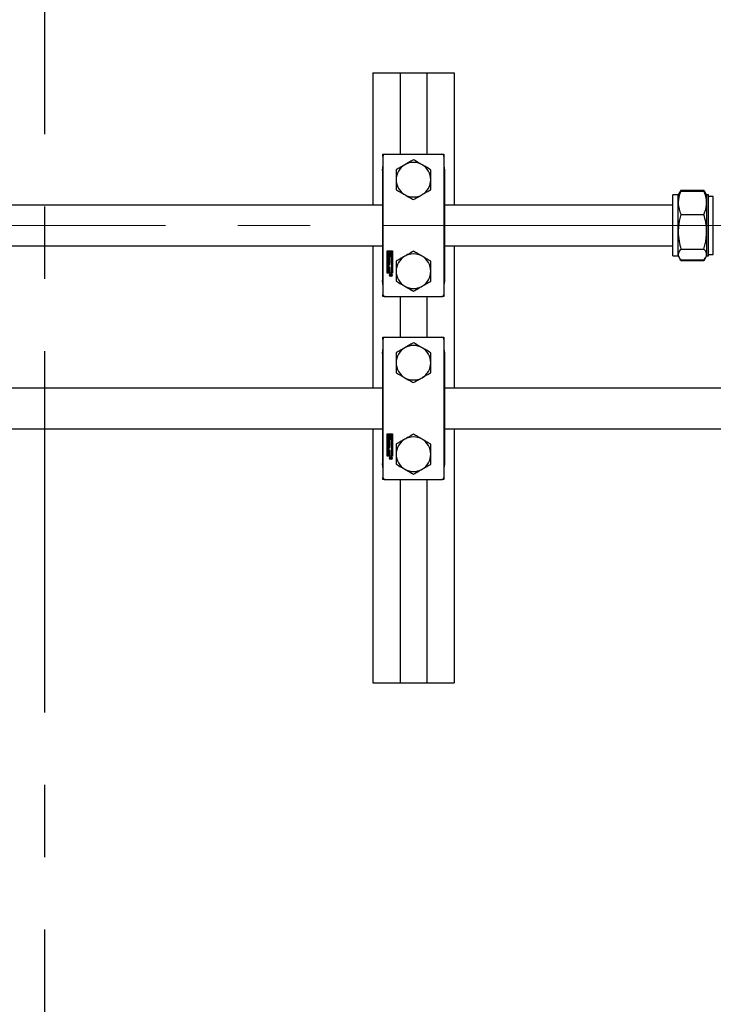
# Paper-space layout 'Sheet1' of a CAD drawing. Header units: millimetres. Extents: x 0 to 23548, y 0 to 16632.
# Tile 121 of 143: x 9938 to 10279, y 14219 to 14703. Entities that reach past the tile are written whole.
import ezdxf

# ---------------------------------------------------------------- set-up
doc = ezdxf.new("R2010")
doc.units = ezdxf.units.MM
for name, pattern in [('SLD-Mista-longa', [19.05, 15.24, -1.27, 1.27, -1.27]), ('SLD-Mista-simples', [10.16, 6.35, -1.27, 1.27, -1.27]), ('SLD-Sólida', [0])]:
    doc.linetypes.add(name, pattern=pattern)
doc.layers.add('CORTE_DE_SEÇÃO', color=1, linetype='SLD-Mista-simples')
doc.layers.add('DETALHAMENTO', color=8, linetype='SLD-Sólida')
doc.styles.add('SLDTEXTSTYLE2', font='CALIBRI.TTF')
doc.dimstyles.new('SLDDIMSTYLE1', dxfattribs={"dimtxt": 72.8, "dimasz": 49, "dimexe": 0, "dimexo": 0.0625, "dimgap": 18.2, "dimtad": 1, "dimdec": 0, "dimrnd": 1e-09, "dimzin": 12, "dimdsep": 46, "dimtxsty": 'SLDTEXTSTYLE2', "dimsah": 1, "dimcen": 0.09, "dimadec": 0, "dimazin": 3, "dimtfac": 1, "dimtdec": 0, "dimtofl": 0, "dimtmove": 0, "dimatfit": 3, "dimfxl": 0, "dimfrac": 2, "dimtolj": 1, "dimtzin": 12, "dimarcsym": 0})
doc.dimstyles.new('SLDDIMSTYLE2', dxfattribs={"dimtxt": 72.8, "dimasz": 49, "dimexe": 0, "dimexo": 0.0625, "dimgap": 18.2, "dimtad": 1, "dimrnd": 1e-09, "dimzin": 12, "dimdsep": 46, "dimtxsty": 'SLDTEXTSTYLE2', "dimsah": 1, "dimcen": 0.09, "dimadec": 0, "dimazin": 3, "dimtfac": 1, "dimtmove": 0, "dimatfit": 0, "dimfxl": 0, "dimfrac": 2, "dimtolj": 1, "dimtzin": 12, "dimarcsym": 0})

# ---------------------------------------------------------------- blocks, each defined once
blk = doc.blocks.new('_D')
at = {"layer": 'DETALHAMENTO', "ltscale": 28}
for p, q in [((9666.18, 14629.68), (9666.18, 15015.68)), ((16302.68, 14629.68), (16302.68, 15015.68)), ((16302.68, 14987.68), (9666.18, 14987.68))]:
    blk.add_line(p, q, dxfattribs=at)
for points in [[(9666.18, 14987.68), (9715.18, 14975.78), (9715.18, 14999.58)], [(16302.68, 14987.68), (16253.68, 14999.58), (16253.68, 14975.78)]]:
    blk.add_solid(points, dxfattribs=at)
at = {"layer": 'DETALHAMENTO', "ltscale": 28, "insert": (12885.94, 15084.75), "char_height": 72.8, "attachment_point": 1, "style": 'SLDTEXTSTYLE2'}
blk.add_mtext('6637', dxfattribs=at)
blk = doc.blocks.new('_D_5')
at = {"layer": 'DETALHAMENTO', "ltscale": 28}
for p, q in [((12979.83, 14601.68), (12979.83, 14699.68)), ((12979.83, 14511.68), (12979.83, 14601.68)), ((12979.83, 14511.68), (12979.83, 14301.57))]:
    blk.add_line(p, q, dxfattribs=at)
for points in [[(12979.83, 14601.68), (12991.73, 14650.68), (12967.93, 14650.68)], [(12979.83, 14511.68), (12967.93, 14462.68), (12991.73, 14462.68)]]:
    blk.add_solid(points, dxfattribs=at)
at = {"layer": 'DETALHAMENTO', "ltscale": 28, "insert": (12882.76, 14301.57), "char_height": 72.8, "attachment_point": 1, "rotation": 90, "style": 'SLDTEXTSTYLE2'}
blk.add_mtext('90', dxfattribs=at)
blk = doc.blocks.new('_D_8')
at = {"layer": 'DETALHAMENTO', "ltscale": 28}
for p, q in [((11830.9, 11783.18), (11830.9, 14511.68)), ((9780.85, 11783.18), (11858.9, 11783.18))]:
    blk.add_line(p, q, dxfattribs=at)
for points in [[(11830.9, 14511.68), (11819, 14462.68), (11842.8, 14462.68)], [(11830.9, 11783.18), (11842.8, 11832.18), (11819, 11832.18)]]:
    blk.add_solid(points, dxfattribs=at)
at = {"layer": 'DETALHAMENTO', "ltscale": 28, "insert": (11733.84, 13048.95), "char_height": 72.8, "attachment_point": 1, "rotation": 90, "style": 'SLDTEXTSTYLE2'}
blk.add_mtext('2729', dxfattribs=at)

psp = doc.layouts.new('Sheet1')

# ---------------------------------------------------------------- linework, layer by layer
at = {"color": 7, "linetype": 'SLD-Sólida', "lineweight": 25, "ltscale": 28}
for p, q in [((10111.176, 14676.684), (10111.176, 14611.684)), ((10111.176, 14676.684), (10124.676, 14676.684)), ((10124.676, 14676.684), (10124.676, 14636.684)), ((10124.676, 14676.684), (10137.676, 14676.684)), ((10137.676, 14676.684), (10137.676, 14636.684)), ((10137.676, 14676.684), (10151.176, 14676.684)), ((10151.176, 14676.684), (10151.176, 14611.684)), ((10116.176, 14635.584), (10116.176, 14636.684)), ((10116.176, 14636.684), (10117.276, 14636.684)), ((10116.176, 14635.584), (10116.176, 14567.784)), ((10117.276, 14636.684), (10145.076, 14636.684)), ((10145.076, 14636.684), (10146.176, 14636.684)), ((10146.176, 14636.684), (10146.176, 14635.584)), ((10146.176, 14635.584), (10146.176, 14567.784)), ((10115.926, 14628.684), (10115.926, 14574.684)), ((10146.426, 14628.684), (10146.426, 14574.684)), ((10262.324, 14618.455), (10261.744, 14617.451)), ((10261.751, 14617.447), (10262.641, 14618.619)), ((10262.641, 14618.972), (10273.961, 14618.972)), ((10262.641, 14618.619), (10273.961, 14618.619)), ((10274.463, 14618.013), (10273.961, 14618.972)), ((10274.855, 14617.457), (10274.272, 14618.466)), ((10261.301, 14616.684), (10258.676, 14616.684)), ((10258.676, 14616.351), (10258.676, 14616.684)), ((10258.676, 14586.684), (10258.676, 14616.351)), ((10261.744, 14617.451), (10261.301, 14616.684)), ((10261.301, 14612.814), (10261.301, 14616.684)), ((10275.301, 14616.684), (10274.855, 14617.457)), ((10276.176, 14616.684), (10275.301, 14616.684)), ((10275.301, 14616.684), (10275.301, 14612.814)), ((10276.176, 14616.351), (10276.176, 14616.684)), ((10276.176, 14586.684), (10276.176, 14616.351)), ((10278.571, 14615.971), (10276.176, 14615.971)), ((10278.571, 14615.654), (10278.571, 14615.971)), ((10278.571, 14587.396), (10278.571, 14615.654)), ((10115.926, 14611.684), (9706.176, 14611.684)), ((10258.676, 14611.684), (10146.426, 14611.684)), ((10261.301, 14598.54), (10261.301, 14612.814)), ((10275.301, 14612.814), (10275.301, 14598.54)), ((10262.641, 14607.008), (10273.961, 14607.008)), ((10261.301, 14587.41), (10261.301, 14598.54)), ((10275.301, 14598.54), (10275.301, 14587.41)), ((9706.176, 14591.684), (10115.926, 14591.684)), ((10111.176, 14591.684), (10111.176, 14521.684)), ((10118.176, 14589.184), (10120.802, 14589.184)), ((10118.176, 14578.184), (10118.176, 14589.184)), ((10120.802, 14589.184), (10120.802, 14578.184)), ((10146.426, 14591.684), (10258.676, 14591.684)), ((10151.176, 14591.684), (10151.176, 14521.684)), ((10262.641, 14590.072), (10273.961, 14590.072)), ((10118.424, 14588.936), (10118.424, 14586.635)), ((10118.672, 14588.936), (10118.424, 14588.936)), ((10118.424, 14586.635), (10119.365, 14586.635)), ((10118.424, 14586.387), (10118.424, 14578.431)), ((10120.554, 14586.387), (10118.424, 14586.387)), ((10118.529, 14585.333), (10118.529, 14585.951)), ((10118.563, 14584.481), (10119.345, 14584.481)), ((10118.563, 14584.143), (10118.563, 14584.481)), ((10118.672, 14586.883), (10118.672, 14588.936)), ((10119.117, 14586.883), (10118.672, 14586.883)), ((10118.798, 14585.906), (10118.798, 14585.377)), ((10118.869, 14586.02), (10118.864, 14586.02)), ((10118.869, 14586.276), (10118.869, 14586.02)), ((10118.935, 14585.373), (10118.95, 14585.952)), ((10119.117, 14588.936), (10119.117, 14588.349)), ((10119.365, 14588.936), (10119.117, 14588.936)), ((10119.117, 14587.222), (10119.117, 14586.883)), ((10119.194, 14585.908), (10119.18, 14585.325)), ((10119.258, 14585.01), (10119.259, 14585.268)), ((10119.327, 14585.383), (10119.327, 14585.912)), ((10119.345, 14584.939), (10119.598, 14584.939)), ((10119.345, 14584.481), (10119.345, 14584.939)), ((10119.365, 14588.192), (10119.365, 14588.936)), ((10119.365, 14586.635), (10119.365, 14587.379)), ((10119.598, 14584.939), (10119.598, 14583.684)), ((10119.6, 14585.954), (10119.6, 14585.335)), ((10119.613, 14588.936), (10119.613, 14588.192)), ((10120.554, 14588.936), (10119.613, 14588.936)), ((10119.613, 14587.379), (10119.613, 14586.635)), ((10119.613, 14586.635), (10119.861, 14586.635)), ((10119.861, 14588.688), (10120.306, 14588.688)), ((10119.861, 14588.349), (10119.861, 14588.688)), ((10119.861, 14586.635), (10119.861, 14587.222)), ((10120.306, 14588.688), (10120.306, 14586.635)), ((10120.306, 14586.635), (10120.554, 14586.635)), ((10120.554, 14586.635), (10120.554, 14588.936)), ((10120.554, 14578.431), (10120.554, 14586.387)), ((10258.676, 14586.684), (10261.301, 14586.684)), ((10261.301, 14586.684), (10261.301, 14587.41)), ((10261.301, 14586.684), (10261.744, 14585.916)), ((10261.744, 14585.916), (10262.324, 14584.912)), ((10262.641, 14584.395), (10262.341, 14584.922)), ((10262.558, 14584.592), (10262.641, 14584.395)), ((10262.641, 14584.748), (10273.961, 14584.748)), ((10262.641, 14584.395), (10273.961, 14584.395)), ((10274.237, 14584.922), (10273.961, 14584.395)), ((10273.961, 14584.395), (10274.049, 14584.587)), ((10274.272, 14584.901), (10274.855, 14585.91)), ((10274.855, 14585.91), (10275.301, 14586.684)), ((10275.301, 14587.41), (10275.301, 14586.684)), ((10275.301, 14586.684), (10276.176, 14586.684)), ((10276.176, 14587.396), (10278.571, 14587.396)), ((10118.531, 14581.395), (10118.531, 14582.112)), ((10119.345, 14584.143), (10118.563, 14584.143)), ((10118.563, 14584.005), (10119.598, 14583.454)), ((10118.563, 14583.644), (10118.563, 14584.005)), ((10118.737, 14583.551), (10118.563, 14583.644)), ((10119.598, 14582.966), (10118.563, 14582.416)), ((10118.563, 14582.777), (10118.737, 14582.87)), ((10118.563, 14582.416), (10118.563, 14582.777)), ((10118.563, 14580.622), (10118.563, 14580.957)), ((10118.563, 14580.957), (10119.598, 14580.957)), ((10118.916, 14580.622), (10118.563, 14580.622)), ((10118.563, 14579.727), (10119.598, 14579.727)), ((10118.563, 14579.392), (10118.563, 14579.727)), ((10118.737, 14582.87), (10118.737, 14583.551)), ((10118.785, 14581.992), (10118.785, 14581.516)), ((10118.851, 14582.432), (10119.598, 14582.432)), ((10119.598, 14581.075), (10118.851, 14581.075)), ((10119.598, 14582.094), (10118.888, 14582.094)), ((10118.888, 14581.413), (10119.598, 14581.413)), ((10118.916, 14579.864), (10118.916, 14580.622)), ((10119.168, 14579.864), (10118.916, 14579.864)), ((10119.372, 14583.21), (10118.962, 14583.433)), ((10118.962, 14583.433), (10118.962, 14582.988)), ((10118.962, 14582.988), (10119.372, 14583.21)), ((10119.168, 14580.622), (10119.168, 14579.864)), ((10119.345, 14580.622), (10119.168, 14580.622)), ((10119.345, 14583.684), (10119.345, 14584.143)), ((10119.598, 14583.684), (10119.345, 14583.684)), ((10119.345, 14579.826), (10119.345, 14580.622)), ((10119.598, 14579.826), (10119.345, 14579.826)), ((10119.598, 14583.454), (10119.598, 14582.966)), ((10119.598, 14582.432), (10119.598, 14582.094)), ((10119.598, 14581.413), (10119.598, 14581.075)), ((10119.598, 14580.957), (10119.598, 14579.826)), ((10119.598, 14579.727), (10119.598, 14578.596)), ((10120.802, 14578.184), (10118.176, 14578.184)), ((10118.424, 14578.431), (10120.554, 14578.431)), ((10118.916, 14579.392), (10118.563, 14579.392)), ((10118.916, 14578.634), (10118.916, 14579.392)), ((10119.168, 14578.634), (10118.916, 14578.634)), ((10119.168, 14579.392), (10119.168, 14578.634)), ((10119.345, 14579.392), (10119.168, 14579.392)), ((10119.345, 14578.596), (10119.345, 14579.392)), ((10119.598, 14578.596), (10119.345, 14578.596)), ((10119.704, 14577.432), (10120.421, 14577.432)), ((10119.704, 14577.291), (10119.704, 14577.432)), ((10119.704, 14577.104), (10120.037, 14577.291)), ((10120.037, 14577.291), (10119.704, 14577.291)), ((10119.98, 14577.118), (10119.704, 14576.94)), ((10119.704, 14576.94), (10119.704, 14577.104)), ((10120.304, 14577.291), (10120.069, 14577.291)), ((10120.069, 14577.291), (10120.069, 14577.258)), ((10120.302, 14577.203), (10120.303, 14577.221)), ((10120.303, 14577.221), (10120.304, 14577.24)), ((10120.304, 14577.24), (10120.304, 14577.291)), ((10120.421, 14577.432), (10120.421, 14577.196)), ((10116.176, 14566.684), (10116.176, 14567.784)), ((10117.276, 14566.684), (10116.176, 14566.684)), ((10117.276, 14566.684), (10145.076, 14566.684)), ((10124.676, 14566.684), (10124.676, 14546.684)), ((10137.676, 14566.684), (10137.676, 14546.684)), ((10146.176, 14566.684), (10145.076, 14566.684)), ((10146.176, 14567.784), (10146.176, 14566.684)), ((10116.176, 14546.684), (10117.276, 14546.684)), ((10116.176, 14545.584), (10116.176, 14546.684)), ((10116.176, 14545.584), (10116.176, 14477.784)), ((10117.276, 14546.684), (10145.076, 14546.684)), ((10145.076, 14546.684), (10146.176, 14546.684)), ((10146.176, 14546.684), (10146.176, 14545.584)), ((10146.176, 14545.584), (10146.176, 14477.784)), ((10115.926, 14538.684), (10115.926, 14484.684)), ((10146.426, 14538.684), (10146.426, 14484.684)), ((10115.926, 14521.684), (9695.576, 14521.684)), ((10801.408, 14521.684), (10146.426, 14521.684)), ((9695.576, 14501.684), (10115.926, 14501.684)), ((10111.176, 14501.684), (10111.176, 14376.684)), ((10118.176, 14499.184), (10120.802, 14499.184)), ((10118.176, 14488.184), (10118.176, 14499.184)), ((10118.672, 14498.936), (10118.424, 14498.936)), ((10118.424, 14498.936), (10118.424, 14496.635)), ((10118.672, 14496.883), (10118.672, 14498.936)), ((10119.365, 14498.936), (10119.117, 14498.936)), ((10119.117, 14498.936), (10119.117, 14498.349)), ((10119.117, 14497.222), (10119.117, 14496.883)), ((10119.365, 14498.192), (10119.365, 14498.936)), ((10119.365, 14496.635), (10119.365, 14497.379)), ((10119.613, 14498.936), (10119.613, 14498.192)), ((10120.554, 14498.936), (10119.613, 14498.936)), ((10119.613, 14497.379), (10119.613, 14496.635)), ((10119.861, 14498.349), (10119.861, 14498.688)), ((10119.861, 14498.688), (10120.306, 14498.688)), ((10119.861, 14496.635), (10119.861, 14497.222)), ((10120.306, 14498.688), (10120.306, 14496.635)), ((10120.554, 14496.635), (10120.554, 14498.936)), ((10120.802, 14499.184), (10120.802, 14488.184)), ((10146.426, 14501.684), (10801.408, 14501.684)), ((10151.176, 14501.684), (10151.176, 14376.684)), ((10118.424, 14496.635), (10119.365, 14496.635)), ((10120.554, 14496.387), (10118.424, 14496.387)), ((10118.424, 14496.387), (10118.424, 14488.431)), ((10118.529, 14495.333), (10118.529, 14495.951)), ((10118.563, 14494.143), (10118.563, 14494.481)), ((10118.563, 14494.481), (10119.345, 14494.481)), ((10119.345, 14494.143), (10118.563, 14494.143)), ((10118.563, 14494.005), (10119.598, 14493.454)), ((10118.563, 14493.644), (10118.563, 14494.005)), ((10118.737, 14493.551), (10118.563, 14493.644)), ((10119.598, 14492.966), (10118.563, 14492.416)), ((10118.563, 14492.777), (10118.737, 14492.87)), ((10118.563, 14492.416), (10118.563, 14492.777)), ((10119.117, 14496.883), (10118.672, 14496.883)), ((10118.737, 14492.87), (10118.737, 14493.551)), ((10118.798, 14495.906), (10118.798, 14495.377)), ((10118.851, 14492.432), (10119.598, 14492.432)), ((10118.869, 14496.02), (10118.864, 14496.02)), ((10118.869, 14496.276), (10118.869, 14496.02)), ((10118.935, 14495.373), (10118.95, 14495.952)), ((10118.962, 14493.433), (10118.962, 14492.988)), ((10119.372, 14493.21), (10118.962, 14493.433)), ((10118.962, 14492.988), (10119.372, 14493.21)), ((10119.194, 14495.908), (10119.18, 14495.325)), ((10119.258, 14495.01), (10119.259, 14495.268)), ((10119.327, 14495.383), (10119.327, 14495.912)), ((10119.345, 14494.481), (10119.345, 14494.939)), ((10119.345, 14494.939), (10119.598, 14494.939)), ((10119.345, 14493.684), (10119.345, 14494.143)), ((10119.598, 14493.684), (10119.345, 14493.684)), ((10119.598, 14494.939), (10119.598, 14493.684)), ((10119.598, 14493.454), (10119.598, 14492.966)), ((10119.598, 14492.432), (10119.598, 14492.094)), ((10119.6, 14495.954), (10119.6, 14495.335)), ((10119.613, 14496.635), (10119.861, 14496.635)), ((10120.306, 14496.635), (10120.554, 14496.635)), ((10120.554, 14488.431), (10120.554, 14496.387)), ((10120.802, 14488.184), (10118.176, 14488.184)), ((10118.424, 14488.431), (10120.554, 14488.431)), ((10118.531, 14491.395), (10118.531, 14492.112)), ((10118.563, 14490.622), (10118.563, 14490.957)), ((10118.563, 14490.957), (10119.598, 14490.957)), ((10118.916, 14490.622), (10118.563, 14490.622)), ((10118.563, 14489.392), (10118.563, 14489.727)), ((10118.563, 14489.727), (10119.598, 14489.727)), ((10118.916, 14489.392), (10118.563, 14489.392)), ((10118.785, 14491.992), (10118.785, 14491.516)), ((10119.598, 14491.075), (10118.851, 14491.075)), ((10119.598, 14492.094), (10118.888, 14492.094)), ((10118.888, 14491.413), (10119.598, 14491.413)), ((10118.916, 14489.864), (10118.916, 14490.622)), ((10119.168, 14489.864), (10118.916, 14489.864)), ((10118.916, 14488.634), (10118.916, 14489.392)), ((10119.168, 14488.634), (10118.916, 14488.634)), ((10119.168, 14490.622), (10119.168, 14489.864)), ((10119.345, 14490.622), (10119.168, 14490.622)), ((10119.168, 14489.392), (10119.168, 14488.634)), ((10119.345, 14489.392), (10119.168, 14489.392)), ((10119.345, 14489.826), (10119.345, 14490.622)), ((10119.598, 14489.826), (10119.345, 14489.826)), ((10119.345, 14488.596), (10119.345, 14489.392)), ((10119.598, 14488.596), (10119.345, 14488.596)), ((10119.598, 14491.413), (10119.598, 14491.075)), ((10119.598, 14490.957), (10119.598, 14489.826)), ((10119.598, 14489.727), (10119.598, 14488.596)), ((10119.704, 14487.432), (10120.421, 14487.432)), ((10119.704, 14487.291), (10119.704, 14487.432)), ((10120.037, 14487.291), (10119.704, 14487.291)), ((10119.704, 14487.104), (10120.037, 14487.291)), ((10119.98, 14487.118), (10119.704, 14486.94)), ((10119.704, 14486.94), (10119.704, 14487.104)), ((10120.069, 14487.291), (10120.069, 14487.258)), ((10120.304, 14487.291), (10120.069, 14487.291)), ((10120.302, 14487.203), (10120.303, 14487.221)), ((10120.303, 14487.221), (10120.304, 14487.24)), ((10120.304, 14487.24), (10120.304, 14487.291)), ((10120.421, 14487.432), (10120.421, 14487.196)), ((10116.176, 14476.684), (10116.176, 14477.784)), ((10146.176, 14477.784), (10146.176, 14476.684)), ((10117.276, 14476.684), (10116.176, 14476.684)), ((10117.276, 14476.684), (10145.076, 14476.684)), ((10124.676, 14476.684), (10124.676, 14376.684)), ((10137.676, 14476.684), (10137.676, 14376.684)), ((10146.176, 14476.684), (10145.076, 14476.684)), ((10111.176, 14376.684), (10124.676, 14376.684)), ((10124.676, 14376.684), (10137.676, 14376.684)), ((10137.676, 14376.684), (10151.176, 14376.684))]:
    psp.add_line(p, q, dxfattribs=at)
at = {"color": 7, "linetype": 'SLD-Sólida', "lineweight": 25, "ltscale": 28, "flags": 128}
for points in [[(10115.926, 14628.684), (10116.08, 14630.244), (10116.176, 14630.668)], [(10146.176, 14630.668), (10146.273, 14630.244), (10146.426, 14628.684)], [(10116.176, 14572.699), (10116.08, 14573.123), (10115.926, 14574.684)], [(10146.426, 14574.684), (10146.273, 14573.123), (10146.176, 14572.699)], [(10115.926, 14538.684), (10116.08, 14540.244), (10116.176, 14540.668)], [(10146.176, 14540.668), (10146.273, 14540.244), (10146.426, 14538.684)], [(10116.176, 14482.699), (10116.08, 14483.123), (10115.926, 14484.684)], [(10146.426, 14484.684), (10146.273, 14483.123), (10146.176, 14482.699)]]:
    psp.add_lwpolyline(points, dxfattribs=at)
at = {"color": 7, "linetype": 'SLD-Sólida', "lineweight": 25, "ltscale": 784}
for centre, radius in [((10120.072, 14577.219), 0.662), ((10120.072, 14577.219), 0.512), ((10120.072, 14487.219), 0.662), ((10120.072, 14487.219), 0.512)]:
    psp.add_circle(centre, radius, dxfattribs=at)
for centre, radius, start, end in [((10117.276, 14635.584), 1.1, 90, 180), ((10145.076, 14635.584), 1.1, 0, 90), ((10131.176, 14624.184), 8.5, 120, 180), ((10131.176, 14624.184), 8.5, 60, 120), ((10131.176, 14624.184), 8.5, 0, 60), ((10131.176, 14624.184), 8.5, 180, 240), ((10131.176, 14624.184), 8.5, 300, 0), ((10131.176, 14624.184), 8.5, 240, 300), ((10118.854, 14585.951), 0.325, 87.44235, 180), ((10118.854, 14585.333), 0.325, 180, 358.62108), ((10118.991, 14585.906), 0.192, 166.13056, 180), ((10118.977, 14585.377), 0.178, 180, 200.60926), ((10118.932, 14585.921), 0.132, 146.13039, 166.13056), ((10118.897, 14585.345), 0.0926, 199.55709, 230.70082), ((10119.489, 14587.786), 0.675, 123.40374, 236.59626), ((10118.879, 14585.956), 0.0685, 120.3804, 145.86384), ((10118.866, 14585.309), 0.0446, 232.08507, 317.7569), ((10118.865, 14585.975), 0.0446, 92.07776, 117.74783), ((10118.816, 14585.357), 0.114, 316.45218, 337.58035), ((10118.743, 14585.387), 0.192, 337.83782, 355.82508), ((10119.275, 14585.954), 0.325, 0, 180.24033), ((10119.489, 14587.786), 0.425, 106.94499, 253.05501), ((10119.414, 14585.903), 0.22, 170.24408, 178.62108), ((10119.358, 14585.91), 0.165, 155.27, 169.33327), ((10119.293, 14585.94), 0.0926, 131.39486, 155.27), ((10119.262, 14585.976), 0.0446, 88.10126, 132.70323), ((10119.275, 14585.335), 0.325, 267.09572, 0), ((10119.259, 14585.312), 0.0446, 270, 304.26094), ((10119.263, 14585.976), 0.0446, 36.98338, 89.62153), ((10119.243, 14585.337), 0.0737, 303.70825, 334.84582), ((10119.21, 14585.932), 0.114, 14.21236, 38.84042), ((10119.193, 14585.368), 0.132, 331.90462, 349.11781), ((10119.149, 14585.912), 0.178, 0, 15.51368), ((10119.135, 14585.383), 0.192, 348.01599, 0), ((10119.489, 14587.786), 0.425, 286.94499, 73.05501), ((10119.489, 14587.786), 0.675, 303.40882, 56.59118), ((10131.176, 14579.184), 8.5, 120, 180), ((10131.176, 14579.184), 8.5, 60, 120), ((10131.176, 14579.184), 8.5, 0, 60), ((10118.851, 14582.112), 0.32, 90, 180), ((10118.851, 14581.395), 0.32, 180, 270), ((10118.888, 14581.992), 0.103, 90, 180), ((10118.888, 14581.516), 0.103, 180, 270), ((10120.184, 14577.157), 0.207, 190.98353, 240.42481), ((10120.301, 14577.251), 0.231, 178.1832, 211.82174), ((10120.188, 14577.166), 0.216, 240.51899, 270.75545), ((10120.185, 14577.193), 0.103, 218.49464, 267.80967), ((10120.193, 14577.253), 0.163, 265.83616, 283.05144), ((10120.206, 14577.153), 0.204, 265.66108, 312.75097), ((10120.212, 14577.173), 0.0814, 282.32287, 333.90977), ((10120.104, 14577.219), 0.199, 335.83459, 355.34977), ((10120.202, 14577.161), 0.214, 312.15377, 343.20354), ((10120.067, 14577.2), 0.354, 343.55468, 359.36923), ((10131.176, 14579.184), 8.5, 180, 240), ((10131.176, 14579.184), 8.5, 300, 0), ((10131.176, 14579.184), 8.5, 240, 300), ((10117.276, 14567.784), 1.1, 180, 270), ((10145.076, 14567.784), 1.1, 270, 0), ((10117.276, 14545.584), 1.1, 90, 180), ((10145.076, 14545.584), 1.1, 0, 90), ((10131.176, 14534.184), 8.5, 120, 180), ((10131.176, 14534.184), 8.5, 60, 120), ((10131.176, 14534.184), 8.5, 0, 60), ((10131.176, 14534.184), 8.5, 180, 240), ((10131.176, 14534.184), 8.5, 300, 0), ((10131.176, 14534.184), 8.5, 240, 300), ((10119.489, 14497.786), 0.675, 123.40374, 236.59626), ((10119.489, 14497.786), 0.425, 106.94499, 253.05501), ((10119.489, 14497.786), 0.425, 286.94499, 73.05501), ((10119.489, 14497.786), 0.675, 303.40882, 56.59118), ((10131.176, 14489.184), 8.5, 60, 120), ((10118.854, 14495.951), 0.325, 87.44235, 180), ((10118.854, 14495.333), 0.325, 180, 358.62108), ((10118.851, 14492.112), 0.32, 90, 180), ((10118.991, 14495.906), 0.192, 166.13056, 180), ((10118.977, 14495.377), 0.178, 180, 200.60926), ((10118.932, 14495.921), 0.132, 146.13039, 166.13056), ((10118.897, 14495.345), 0.0926, 199.55709, 230.70082), ((10118.879, 14495.956), 0.0685, 120.3804, 145.86384), ((10118.866, 14495.309), 0.0446, 232.08507, 317.7569), ((10118.865, 14495.975), 0.0446, 92.07776, 117.74783), ((10118.816, 14495.357), 0.114, 316.45218, 337.58035), ((10118.743, 14495.387), 0.192, 337.83782, 355.82508), ((10119.275, 14495.954), 0.325, 0, 180.24033), ((10119.414, 14495.903), 0.22, 170.24408, 178.62108), ((10119.358, 14495.91), 0.165, 155.27, 169.33327), ((10119.293, 14495.94), 0.0926, 131.39486, 155.27), ((10119.262, 14495.976), 0.0446, 88.10126, 132.70323), ((10119.275, 14495.335), 0.325, 267.09572, 0), ((10119.259, 14495.312), 0.0446, 270, 304.26094), ((10119.263, 14495.976), 0.0446, 36.98338, 89.62153), ((10119.243, 14495.337), 0.0737, 303.70825, 334.84582), ((10119.21, 14495.932), 0.114, 14.21236, 38.84042), ((10119.193, 14495.368), 0.132, 331.90462, 349.11781), ((10119.149, 14495.912), 0.178, 0, 15.51368), ((10119.135, 14495.383), 0.192, 348.01599, 0), ((10131.176, 14489.184), 8.5, 120, 180), ((10131.176, 14489.184), 8.5, 0, 60), ((10118.851, 14491.395), 0.32, 180, 270), ((10118.888, 14491.992), 0.103, 90, 180), ((10118.888, 14491.516), 0.103, 180, 270), ((10131.176, 14489.184), 8.5, 180, 240), ((10131.176, 14489.184), 8.5, 300, 0), ((10120.184, 14487.157), 0.207, 190.98353, 240.42481), ((10120.301, 14487.251), 0.231, 178.1832, 211.82174), ((10120.188, 14487.166), 0.216, 240.51899, 270.75545), ((10120.185, 14487.193), 0.103, 218.49464, 267.80967), ((10120.193, 14487.253), 0.163, 265.83616, 283.05144), ((10120.206, 14487.153), 0.204, 265.66108, 312.75097), ((10120.212, 14487.173), 0.0814, 282.32287, 333.90977), ((10120.104, 14487.219), 0.199, 335.83459, 355.34977), ((10120.202, 14487.161), 0.214, 312.15377, 343.20354), ((10120.067, 14487.2), 0.354, 343.55468, 359.36923), ((10117.276, 14477.784), 1.1, 180, 270), ((10131.176, 14489.184), 8.5, 240, 300), ((10145.076, 14477.784), 1.1, 270, 0)]:
    psp.add_arc(centre, radius, start, end, dxfattribs=at)
at = {"color": 7, "linetype": 'SLD-Sólida', "lineweight": 25, "ltscale": 28}
for points, knots in [([(10131.176, 14633.999), (10130.364, 14633.53), (10128.968, 14632.724), (10127.528, 14631.892), (10126.926, 14631.545)], [0, 0, 0, 0, 0.581944, 1, 1, 1, 1]), ([(10135.426, 14631.545), (10134.655, 14631.99), (10133.215, 14632.821), (10131.823, 14633.625), (10131.176, 14633.999)], [0, 0, 0, 0, 0.53525967, 1, 1, 1, 1]), ([(10126.926, 14631.545), (10126.155, 14631.1), (10124.715, 14630.268), (10123.323, 14629.465), (10122.676, 14629.091)], [0, 0, 0, 0, 0.5352597, 1, 1, 1, 1]), ([(10122.676, 14629.091), (10122.676, 14628.153), (10122.676, 14626.541), (10122.676, 14624.879), (10122.676, 14624.184)], [0, 0, 0, 0, 0.581944, 1, 1, 1, 1]), ([(10139.676, 14629.091), (10138.864, 14629.56), (10137.468, 14630.366), (10136.028, 14631.197), (10135.426, 14631.545)], [0, 0, 0, 0, 0.581944, 1, 1, 1, 1]), ([(10139.676, 14624.184), (10139.676, 14625.074), (10139.676, 14626.737), (10139.676, 14628.344), (10139.676, 14629.091)], [0, 0, 0, 0, 0.5352597, 1, 1, 1, 1]), ([(10122.676, 14624.184), (10122.676, 14623.294), (10122.676, 14621.631), (10122.676, 14620.023), (10122.676, 14619.276)], [0, 0, 0, 0, 0.5352597, 1, 1, 1, 1]), ([(10139.676, 14619.276), (10139.676, 14620.214), (10139.676, 14621.826), (10139.676, 14623.489), (10139.676, 14624.184)], [0, 0, 0, 0, 0.581944, 1, 1, 1, 1]), ([(10122.676, 14619.276), (10123.489, 14618.807), (10124.884, 14618.001), (10126.324, 14617.17), (10126.926, 14616.822)], [0, 0, 0, 0, 0.581944, 1, 1, 1, 1]), ([(10135.426, 14616.822), (10136.197, 14617.267), (10137.637, 14618.099), (10139.029, 14618.903), (10139.676, 14619.276)], [0, 0, 0, 0, 0.5352597, 1, 1, 1, 1]), ([(10262.641, 14618.619), (10262.41, 14618.045), (10261.967, 14616.941), (10261.436, 14615.004), (10261.352, 14613.635), (10261.301, 14612.814)], [0, 0, 0, 0, 0.3030737, 0.5821129, 1, 1, 1, 1]), ([(10262.641, 14618.972), (10262.394, 14618.591), (10262.119, 14618.165), (10261.949, 14617.729), (10261.931, 14617.684)], [0, 0, 0, 0, 0.89588558, 1, 1, 1, 1]), ([(10275.301, 14612.814), (10275.222, 14613.867), (10275.075, 14615.834), (10274.315, 14617.736), (10273.961, 14618.619)], [0, 0, 0, 0, 0.5352511, 1, 1, 1, 1]), ([(10273.961, 14618.619), (10274.202, 14618.356), (10274.554, 14617.97), (10274.768, 14617.574), (10274.836, 14617.447)], [0, 0, 0, 0, 0.6802407, 1, 1, 1, 1]), ([(10126.926, 14616.822), (10127.697, 14616.377), (10129.137, 14615.546), (10130.529, 14614.742), (10131.176, 14614.369)], [0, 0, 0, 0, 0.53525967, 1, 1, 1, 1]), ([(10131.176, 14614.369), (10131.989, 14614.838), (10133.384, 14615.644), (10134.824, 14616.475), (10135.426, 14616.822)], [0, 0, 0, 0, 0.581944, 1, 1, 1, 1]), ([(10261.301, 14612.814), (10261.38, 14611.761), (10261.528, 14609.794), (10262.288, 14607.892), (10262.641, 14607.008)], [0, 0, 0, 0, 0.5352511, 1, 1, 1, 1]), ([(10273.961, 14607.008), (10274.192, 14607.583), (10274.635, 14608.687), (10275.166, 14610.623), (10275.251, 14611.993), (10275.301, 14612.814)], [0, 0, 0, 0, 0.3030737, 0.5821129, 1, 1, 1, 1]), ([(10262.641, 14607.008), (10262.41, 14606.17), (10261.967, 14604.559), (10261.436, 14601.735), (10261.352, 14599.738), (10261.301, 14598.54)], [0, 0, 0, 0, 0.3030737, 0.5821129, 1, 1, 1, 1]), ([(10275.301, 14598.54), (10275.222, 14600.076), (10275.075, 14602.945), (10274.315, 14605.719), (10273.961, 14607.008)], [0, 0, 0, 0, 0.5352511, 1, 1, 1, 1]), ([(10261.301, 14598.54), (10261.38, 14597.004), (10261.528, 14594.135), (10262.288, 14591.361), (10262.641, 14590.072)], [0, 0, 0, 0, 0.5352511, 1, 1, 1, 1]), ([(10273.961, 14590.072), (10274.192, 14590.911), (10274.635, 14592.521), (10275.166, 14595.345), (10275.251, 14597.342), (10275.301, 14598.54)], [0, 0, 0, 0, 0.3030737, 0.5821129, 1, 1, 1, 1]), ([(10262.641, 14590.072), (10262.41, 14589.809), (10261.967, 14589.302), (10261.436, 14588.414), (10261.352, 14587.786), (10261.301, 14587.41)], [0, 0, 0, 0, 0.3030737, 0.5821129, 1, 1, 1, 1]), ([(10275.301, 14587.41), (10275.222, 14587.893), (10275.075, 14588.795), (10274.315, 14589.667), (10273.961, 14590.072)], [0, 0, 0, 0, 0.5352511, 1, 1, 1, 1]), ([(10126.926, 14586.545), (10126.155, 14586.1), (10124.715, 14585.268), (10123.323, 14584.465), (10122.676, 14584.091)], [0, 0, 0, 0, 0.5352597, 1, 1, 1, 1]), ([(10131.176, 14588.999), (10130.364, 14588.53), (10128.968, 14587.724), (10127.528, 14586.892), (10126.926, 14586.545)], [0, 0, 0, 0, 0.581944, 1, 1, 1, 1]), ([(10135.426, 14586.545), (10134.655, 14586.99), (10133.215, 14587.821), (10131.823, 14588.625), (10131.176, 14588.999)], [0, 0, 0, 0, 0.53525967, 1, 1, 1, 1]), ([(10139.676, 14584.091), (10138.864, 14584.56), (10137.468, 14585.366), (10136.028, 14586.197), (10135.426, 14586.545)], [0, 0, 0, 0, 0.581944, 1, 1, 1, 1]), ([(10261.301, 14587.41), (10261.38, 14586.927), (10261.528, 14586.025), (10262.288, 14585.153), (10262.641, 14584.748)], [0, 0, 0, 0, 0.5352511, 1, 1, 1, 1]), ([(10273.961, 14584.748), (10274.192, 14585.011), (10274.635, 14585.518), (10275.166, 14586.405), (10275.251, 14587.033), (10275.301, 14587.41)], [0, 0, 0, 0, 0.3030737, 0.5821129, 1, 1, 1, 1]), ([(10122.676, 14584.091), (10122.676, 14583.153), (10122.676, 14581.541), (10122.676, 14579.879), (10122.676, 14579.184)], [0, 0, 0, 0, 0.581944, 1, 1, 1, 1]), ([(10139.676, 14579.184), (10139.676, 14580.074), (10139.676, 14581.737), (10139.676, 14583.344), (10139.676, 14584.091)], [0, 0, 0, 0, 0.5352597, 1, 1, 1, 1]), ([(10122.676, 14579.184), (10122.676, 14578.294), (10122.676, 14576.631), (10122.676, 14575.023), (10122.676, 14574.276)], [0, 0, 0, 0, 0.5352597, 1, 1, 1, 1]), ([(10139.676, 14574.276), (10139.676, 14575.214), (10139.676, 14576.826), (10139.676, 14578.489), (10139.676, 14579.184)], [0, 0, 0, 0, 0.581944, 1, 1, 1, 1]), ([(10122.676, 14574.276), (10123.489, 14573.807), (10124.884, 14573.001), (10126.324, 14572.17), (10126.926, 14571.822)], [0, 0, 0, 0, 0.581944, 1, 1, 1, 1]), ([(10126.926, 14571.822), (10127.697, 14571.377), (10129.137, 14570.546), (10130.529, 14569.742), (10131.176, 14569.369)], [0, 0, 0, 0, 0.5352597, 1, 1, 1, 1]), ([(10131.176, 14569.369), (10131.989, 14569.838), (10133.384, 14570.644), (10134.824, 14571.475), (10135.426, 14571.822)], [0, 0, 0, 0, 0.581944, 1, 1, 1, 1]), ([(10135.426, 14571.822), (10136.197, 14572.267), (10137.637, 14573.099), (10139.029, 14573.903), (10139.676, 14574.276)], [0, 0, 0, 0, 0.5352597, 1, 1, 1, 1]), ([(10126.926, 14541.545), (10126.155, 14541.1), (10124.715, 14540.268), (10123.323, 14539.465), (10122.676, 14539.091)], [0, 0, 0, 0, 0.5352597, 1, 1, 1, 1]), ([(10131.176, 14543.999), (10130.364, 14543.53), (10128.968, 14542.724), (10127.528, 14541.892), (10126.926, 14541.545)], [0, 0, 0, 0, 0.581944, 1, 1, 1, 1]), ([(10135.426, 14541.545), (10134.655, 14541.99), (10133.215, 14542.821), (10131.823, 14543.625), (10131.176, 14543.999)], [0, 0, 0, 0, 0.53525967, 1, 1, 1, 1]), ([(10139.676, 14539.091), (10138.864, 14539.56), (10137.468, 14540.366), (10136.028, 14541.197), (10135.426, 14541.545)], [0, 0, 0, 0, 0.581944, 1, 1, 1, 1]), ([(10122.676, 14539.091), (10122.676, 14538.153), (10122.676, 14536.541), (10122.676, 14534.879), (10122.676, 14534.184)], [0, 0, 0, 0, 0.581944, 1, 1, 1, 1]), ([(10139.676, 14534.184), (10139.676, 14535.074), (10139.676, 14536.737), (10139.676, 14538.344), (10139.676, 14539.091)], [0, 0, 0, 0, 0.5352597, 1, 1, 1, 1]), ([(10122.676, 14534.184), (10122.676, 14533.294), (10122.676, 14531.631), (10122.676, 14530.023), (10122.676, 14529.276)], [0, 0, 0, 0, 0.5352597, 1, 1, 1, 1]), ([(10139.676, 14529.276), (10139.676, 14530.214), (10139.676, 14531.826), (10139.676, 14533.489), (10139.676, 14534.184)], [0, 0, 0, 0, 0.581944, 1, 1, 1, 1]), ([(10122.676, 14529.276), (10123.489, 14528.807), (10124.884, 14528.001), (10126.324, 14527.17), (10126.926, 14526.822)], [0, 0, 0, 0, 0.581944, 1, 1, 1, 1]), ([(10126.926, 14526.822), (10127.697, 14526.377), (10129.137, 14525.546), (10130.529, 14524.742), (10131.176, 14524.369)], [0, 0, 0, 0, 0.53525967, 1, 1, 1, 1]), ([(10131.176, 14524.369), (10131.989, 14524.838), (10133.384, 14525.644), (10134.824, 14526.475), (10135.426, 14526.822)], [0, 0, 0, 0, 0.581944, 1, 1, 1, 1]), ([(10135.426, 14526.822), (10136.197, 14527.267), (10137.637, 14528.099), (10139.029, 14528.903), (10139.676, 14529.276)], [0, 0, 0, 0, 0.5352597, 1, 1, 1, 1]), ([(10131.176, 14498.999), (10130.364, 14498.53), (10128.968, 14497.724), (10127.528, 14496.892), (10126.926, 14496.545)], [0, 0, 0, 0, 0.581944, 1, 1, 1, 1]), ([(10135.426, 14496.545), (10134.655, 14496.99), (10133.215, 14497.821), (10131.823, 14498.625), (10131.176, 14498.999)], [0, 0, 0, 0, 0.53525967, 1, 1, 1, 1]), ([(10126.926, 14496.545), (10126.155, 14496.1), (10124.715, 14495.268), (10123.323, 14494.465), (10122.676, 14494.091)], [0, 0, 0, 0, 0.5352597, 1, 1, 1, 1]), ([(10122.676, 14494.091), (10122.676, 14493.153), (10122.676, 14491.541), (10122.676, 14489.879), (10122.676, 14489.184)], [0, 0, 0, 0, 0.581944, 1, 1, 1, 1]), ([(10139.676, 14494.091), (10138.864, 14494.56), (10137.468, 14495.366), (10136.028, 14496.197), (10135.426, 14496.545)], [0, 0, 0, 0, 0.581944, 1, 1, 1, 1]), ([(10139.676, 14489.184), (10139.676, 14490.074), (10139.676, 14491.737), (10139.676, 14493.344), (10139.676, 14494.091)], [0, 0, 0, 0, 0.5352597, 1, 1, 1, 1]), ([(10122.676, 14489.184), (10122.676, 14488.294), (10122.676, 14486.631), (10122.676, 14485.023), (10122.676, 14484.276)], [0, 0, 0, 0, 0.5352597, 1, 1, 1, 1]), ([(10139.676, 14484.276), (10139.676, 14485.214), (10139.676, 14486.826), (10139.676, 14488.489), (10139.676, 14489.184)], [0, 0, 0, 0, 0.581944, 1, 1, 1, 1]), ([(10122.676, 14484.276), (10123.489, 14483.807), (10124.884, 14483.001), (10126.324, 14482.17), (10126.926, 14481.822)], [0, 0, 0, 0, 0.581944, 1, 1, 1, 1]), ([(10135.426, 14481.822), (10136.197, 14482.267), (10137.637, 14483.099), (10139.029, 14483.903), (10139.676, 14484.276)], [0, 0, 0, 0, 0.5352597, 1, 1, 1, 1]), ([(10126.926, 14481.822), (10127.697, 14481.377), (10129.137, 14480.546), (10130.529, 14479.742), (10131.176, 14479.369)], [0, 0, 0, 0, 0.5352597, 1, 1, 1, 1]), ([(10131.176, 14479.369), (10131.989, 14479.838), (10133.384, 14480.644), (10134.824, 14481.475), (10135.426, 14481.822)], [0, 0, 0, 0, 0.581944, 1, 1, 1, 1])]:
    psp.add_open_spline(points, degree=3, knots=knots, dxfattribs=at)
at = {"layer": 'CORTE_DE_SEÇÃO', "ltscale": 28}
psp.add_line((9949.739, 15393.332), (9949.739, 10854.161), dxfattribs=at)
at = {"layer": 'DETALHAMENTO', "linetype": 'SLD-Mista-longa', "lineweight": 18, "ltscale": 28}
psp.add_line((16410.035, 14601.684), (9666.176, 14601.684), dxfattribs=at)

# ---------------------------------------------------------------- dimensions: what is measured, and where the dimension line sits
at = {"layer": 'DETALHAMENTO', "ltscale": 28}
dim = psp.add_linear_dim(base=(9666.176242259, 14987.683601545), p1=(16302.676242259, 14601.683601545), p2=(9666.176242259, 14601.683601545), dimstyle='SLDDIMSTYLE1', dxfattribs=at)
dim.commit()
dim.dimension.update_dxf_attribs({"geometry": '_D', "text_midpoint": (12984.426242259, 14987.683601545), "dimtype": 160})
for base, p1, p2, dimstyle, picture, middle in [((12979.826, 14601.684), (16354.076, 14511.684), (9666.176, 14601.684), 'SLDDIMSTYLE2', '_D_5', (12979.826, 14350.81)), ((11830.904756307, 14511.683601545), (9752.845037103, 11783.183601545), (9599.576242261, 14511.683601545), 'SLDDIMSTYLE1', '_D_8', (11830.904756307, 13147.433601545))]:
    dim = psp.add_linear_dim(base=base, p1=p1, p2=p2, angle=90, dimstyle=dimstyle, dxfattribs=at)
    dim.commit()
    dim.dimension.update_dxf_attribs({"geometry": picture, "text_midpoint": middle, "dimtype": 160})

doc.saveas('drawing.dxf')
